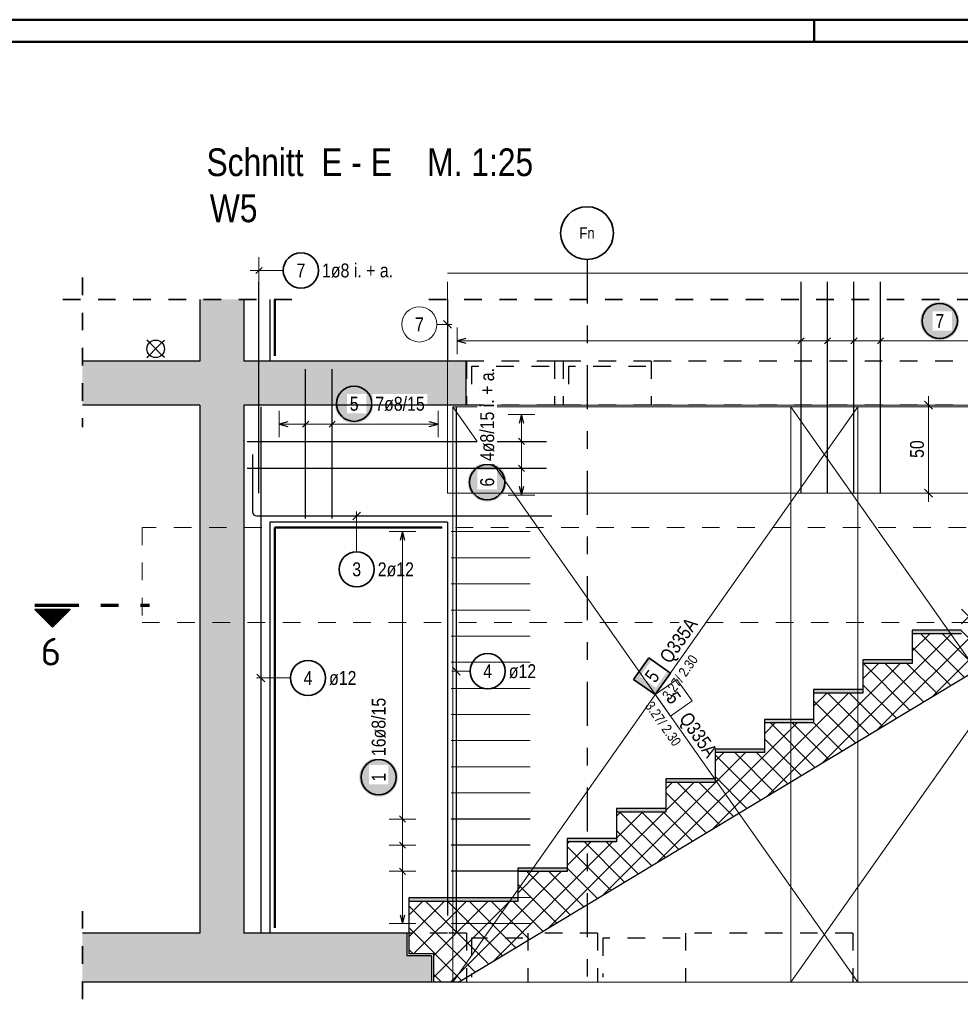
# Model space of a CAD drawing. Header units: millimetres. Extents: x 0 to 44.7, y 0 to 21.
# Tile 15 of 19: x 25 to 30.3, y 15.4 to 21. Entities that reach past the tile are written whole.
import ezdxf
from ezdxf.enums import TextEntityAlignment as Align

# ---------------------------------------------------------------- set-up
doc = ezdxf.new("R2010")
doc.units = ezdxf.units.MM
doc.linetypes.add('DASHDOTX2', pattern=[2, 1, -0.5, 0, -0.5])
doc.linetypes.add('HIDDEN', pattern=[0.375, 0.25, -0.125])
for name, color, linetype, lineweight in [('Achsen', 7, 'Continuous', 20), ('Grundebene', 7, 'Continuous', 20), ('nplo Bewehrung', 7, 'Continuous', 20)]:
    doc.layers.add(name, color=color, linetype=linetype, lineweight=lineweight)
doc.styles.add('Arial Narrow', font='ARIALN.TTF')
doc.styles.add('isocp', font='isocp', dxfattribs={"width": 1.1})
doc.linetypes.add('STRAKON_Linetype_13', pattern='A,15,[130,ltypeshp.shx,S=1.875,R=-30,X=0,Y=0],-1.875,[130,ltypeshp.shx,S=1.875,R=-30,X=0,Y=0]', length=16.875)
doc.linetypes.add('STRAKON_Linetype_13_small', pattern='A,5.0625,[130,ltypeshp.shx,S=1.875,R=-30,X=0,Y=0],-1.875,[130,ltypeshp.shx,S=1.875,R=-30,X=0,Y=0]', length=5.0635)
doc.dimstyles.new('Arch_Strakon_dimstyle', dxfattribs={"dimtxt": 7.875, "dimasz": 1, "dimexe": 1.25, "dimexo": 0.0625, "dimgap": 1, "dimtad": 0, "dimdec": 5, "dimzin": 12, "dimdsep": 46, "dimtxsty": 'Arial Narrow', "dimblk": 'Arrowhead_Tick', "dimsah": 1, "dimcen": 0, "dimse1": 1, "dimse2": 1, "dimclrd": 6, "dimclrt": 2, "dimazin": 0, "dimtfac": 1, "dimtdec": 4, "dimtmove": 0, "dimatfit": 3, "dimldrblk": 'NONE', "dimfxl": 1, "dimtvp": 1, "dimtolj": 1, "dimtzin": 0, "dimlwd": 13, "dimarcsym": 2})

# ---------------------------------------------------------------- blocks, each defined once
blk = doc.blocks.new('Arrowhead_Tick')
at = {"color": 0, "linetype": 'Continuous', "lineweight": -2}
for p, q in [((0, 10), (0, -5)), ((-1, 0), (0, 0)), ((5, 0), (0, 0))]:
    blk.add_line(p, q, dxfattribs=at)
at = {"color": 2, "linetype": 'Continuous', "lineweight": 35}
blk.add_line((2.21, 2.21), (-2.21, -2.21), dxfattribs=at)
blk = doc.blocks.new('*D11')
at = {"color": 6, "linetype": 'Continuous', "lineweight": 13}
blk.add_line((30.15, 18.3447), (30.15, 18.8247), dxfattribs=at)
at = {"layer": 'Defpoints', "color": 0}
for p in [(27.5225, 18.8347), (30.15, 18.8347), (29.877, 18.3347)]:
    blk.add_point(p, dxfattribs=at)
at = {"color": 6, "lineweight": 13, "xscale": 0.01, "yscale": 0.01, "zscale": 0.01}
for p, rotation in [((30.15, 18.8347), 90), ((30.15, 18.3347), 270)]:
    blk.add_blockref('Arrowhead_Tick', p, dxfattribs=dict(at, rotation=rotation))
at = {"color": 2, "lineweight": 35, "insert": (30.0848, 18.5847), "char_height": 0.07875, "attachment_point": 5, "rotation": 90, "style": 'Arial Narrow'}
blk.add_mtext('\\A1;50', dxfattribs=at)
blk = doc.blocks.new('_None')
blk = doc.blocks.new('*D12')
at = {"color": 6, "linetype": 'Continuous', "lineweight": 13}
blk.add_line((24.6014, 18.3447), (24.6014, 18.8247), dxfattribs=at)
at = {"layer": 'Defpoints', "color": 0}
for p in [(24.6014, 18.8347), (25.3445, 18.8347), (24.606, 18.3347)]:
    blk.add_point(p, dxfattribs=at)
at = {"color": 6, "lineweight": 13, "xscale": 0.01, "yscale": 0.01, "zscale": 0.01}
for p, rotation in [((24.6014, 18.8347), 90), ((24.6014, 18.3347), 270)]:
    blk.add_blockref('Arrowhead_Tick', p, dxfattribs=dict(at, rotation=rotation))
at = {"color": 2, "lineweight": 35, "insert": (24.5362, 18.5847), "char_height": 0.07875, "attachment_point": 5, "rotation": 90, "style": 'Arial Narrow'}
blk.add_mtext('\\A1;50', dxfattribs=at)

msp = doc.modelspace()

# ---------------------------------------------------------------- hatches: boundary and pattern name
at = {"lineweight": 25, "true_color": 0xffffff}
for points in [[(30.32385, 19.312972), (30.323783, 19.316811), (30.323582, 19.320646), (30.323248, 19.324471), (30.32278, 19.328281), (30.322179, 19.332074), (30.321447, 19.335843), (30.320583, 19.339584), (30.319589, 19.343293), (30.318467, 19.346964), (30.317217, 19.350595), (30.315841, 19.354179), (30.31434, 19.357713), (30.312718, 19.361193), (30.310975, 19.364614), (30.309113, 19.367972), (30.307136, 19.371264), (30.305045, 19.374484), (30.302842, 19.377629), (30.300532, 19.380695), (30.298115, 19.383679), (30.295596, 19.386577), (30.292978, 19.389385), (30.290263, 19.3921), (30.287455, 19.394718), (30.284557, 19.397237), (30.281573, 19.399654), (30.278507, 19.401964), (30.275362, 19.404167), (30.272142, 19.406258), (30.26885, 19.408235), (30.265492, 19.410097), (30.262071, 19.41184), (30.258591, 19.413462), (30.255057, 19.414963), (30.251473, 19.416339), (30.247842, 19.417589), (30.244171, 19.418711), (30.240462, 19.419705), (30.236721, 19.420569), (30.232952, 19.421301), (30.229159, 19.421902), (30.225349, 19.42237), (30.221524, 19.422704), (30.217689, 19.422905), (30.21385, 19.422972), (30.210011, 19.422905), (30.206177, 19.422704), (30.202352, 19.42237), (30.198541, 19.421902), (30.194749, 19.421301), (30.19098, 19.420569), (30.187239, 19.419705), (30.18353, 19.418711), (30.179859, 19.417589), (30.176228, 19.416339), (30.172644, 19.414963), (30.169109, 19.413462), (30.16563, 19.41184), (30.162209, 19.410097), (30.15885, 19.408235), (30.155559, 19.406258), (30.152339, 19.404167), (30.149194, 19.401964), (30.146128, 19.399654), (30.143144, 19.397237), (30.140246, 19.394718), (30.137438, 19.3921), (30.134723, 19.389385), (30.132105, 19.386577), (30.129586, 19.383679), (30.127169, 19.380695), (30.124859, 19.377629), (30.122656, 19.374484), (30.120565, 19.371264), (30.118588, 19.367972), (30.116726, 19.364614), (30.114983, 19.361193), (30.11336, 19.357713), (30.11186, 19.354179), (30.110484, 19.350595), (30.109234, 19.346964), (30.108112, 19.343293), (30.107118, 19.339584), (30.106254, 19.335843), (30.105522, 19.332074), (30.104921, 19.328281), (30.104453, 19.324471), (30.104118, 19.320646), (30.103917, 19.316811), (30.10385, 19.312972), (30.103917, 19.309134), (30.104118, 19.305299), (30.104453, 19.301474), (30.104921, 19.297663), (30.105522, 19.293871), (30.106254, 19.290102), (30.107118, 19.286361), (30.108112, 19.282652), (30.109234, 19.278981), (30.110484, 19.27535), (30.11186, 19.271766), (30.11336, 19.268231), (30.114983, 19.264752), (30.116726, 19.261331), (30.118588, 19.257972), (30.120565, 19.254681), (30.122656, 19.251461), (30.124859, 19.248316), (30.127169, 19.24525), (30.129586, 19.242266), (30.132105, 19.239368), (30.134723, 19.23656), (30.137438, 19.233845), (30.140246, 19.231227), (30.143144, 19.228708), (30.146128, 19.226291), (30.149194, 19.223981), (30.152339, 19.221778), (30.155559, 19.219687), (30.15885, 19.21771), (30.162209, 19.215848), (30.16563, 19.214105), (30.169109, 19.212482), (30.172644, 19.210982), (30.176228, 19.209606), (30.179859, 19.208356), (30.18353, 19.207234), (30.187239, 19.20624), (30.19098, 19.205376), (30.194749, 19.204644), (30.198541, 19.204043), (30.202352, 19.203575), (30.206177, 19.20324), (30.210011, 19.203039), (30.21385, 19.202972), (30.217689, 19.203039), (30.221524, 19.20324), (30.225349, 19.203575), (30.229159, 19.204043), (30.232952, 19.204644), (30.236721, 19.205376), (30.240462, 19.20624), (30.244171, 19.207234), (30.247842, 19.208356), (30.251473, 19.209606), (30.255057, 19.210982), (30.258591, 19.212482), (30.262071, 19.214105), (30.265492, 19.215848), (30.26885, 19.21771), (30.272142, 19.219687), (30.275362, 19.221778), (30.278507, 19.223981), (30.281573, 19.226291), (30.284557, 19.228708), (30.287455, 19.231227), (30.290263, 19.233845), (30.292978, 19.23656), (30.295596, 19.239368), (30.298115, 19.242266), (30.300532, 19.24525), (30.302842, 19.248316), (30.305045, 19.251461), (30.307136, 19.254681), (30.309113, 19.257972), (30.310975, 19.261331), (30.312718, 19.264752), (30.31434, 19.268231), (30.315841, 19.271766), (30.317217, 19.27535), (30.318467, 19.278981), (30.319589, 19.282652), (30.320583, 19.286361), (30.321447, 19.290102), (30.322179, 19.293871), (30.32278, 19.297663), (30.323248, 19.301474), (30.323582, 19.305299)], [(26.997593, 18.842481), (26.997526, 18.84632), (26.997325, 18.850154), (26.996991, 18.853979), (26.996523, 18.85779), (26.995922, 18.861582), (26.99519, 18.865351), (26.994326, 18.869092), (26.993332, 18.872801), (26.99221, 18.876473), (26.99096, 18.880103), (26.989584, 18.883687), (26.988083, 18.887222), (26.986461, 18.890702), (26.984718, 18.894123), (26.982856, 18.897481), (26.980879, 18.900772), (26.978788, 18.903992), (26.976585, 18.907137), (26.974275, 18.910204), (26.971858, 18.913187), (26.969339, 18.916085), (26.966721, 18.918893), (26.964006, 18.921608), (26.961198, 18.924227), (26.9583, 18.926746), (26.955316, 18.929162), (26.95225, 18.931473), (26.949105, 18.933675), (26.945885, 18.935766), (26.942593, 18.937744), (26.939235, 18.939605), (26.935814, 18.941348), (26.932334, 18.942971), (26.9288, 18.944471), (26.925216, 18.945847), (26.921585, 18.947097), (26.917914, 18.94822), (26.914205, 18.949213), (26.910464, 18.950077), (26.906695, 18.95081), (26.902902, 18.95141), (26.899092, 18.951878), (26.895267, 18.952213), (26.891432, 18.952414), (26.887593, 18.952481), (26.883754, 18.952414), (26.87992, 18.952213), (26.876095, 18.951878), (26.872284, 18.95141), (26.868492, 18.95081), (26.864723, 18.950077), (26.860982, 18.949213), (26.857273, 18.94822), (26.853602, 18.947097), (26.849971, 18.945847), (26.846387, 18.944471), (26.842852, 18.942971), (26.839373, 18.941348), (26.835952, 18.939605), (26.832593, 18.937744), (26.829302, 18.935766), (26.826082, 18.933675), (26.822937, 18.931473), (26.819871, 18.929162), (26.816887, 18.926746), (26.813989, 18.924227), (26.811181, 18.921608), (26.808466, 18.918893), (26.805847, 18.916085), (26.803329, 18.913187), (26.800912, 18.910204), (26.798602, 18.907137), (26.796399, 18.903992), (26.794308, 18.900772), (26.792331, 18.897481), (26.790469, 18.894123), (26.788726, 18.890702), (26.787103, 18.887222), (26.785603, 18.883687), (26.784227, 18.880103), (26.782977, 18.876473), (26.781855, 18.872801), (26.780861, 18.869092), (26.779997, 18.865351), (26.779265, 18.861582), (26.778664, 18.85779), (26.778196, 18.853979), (26.777861, 18.850154), (26.77766, 18.84632), (26.777593, 18.842481), (26.77766, 18.838642), (26.777861, 18.834808), (26.778196, 18.830983), (26.778664, 18.827172), (26.779265, 18.823379), (26.779997, 18.81961), (26.780861, 18.815869), (26.781855, 18.812161), (26.782977, 18.808489), (26.784227, 18.804859), (26.785603, 18.801274), (26.787103, 18.79774), (26.788726, 18.79426), (26.790469, 18.790839), (26.792331, 18.787481), (26.794308, 18.78419), (26.796399, 18.78097), (26.798602, 18.777824), (26.800912, 18.774758), (26.803329, 18.771774), (26.805847, 18.768876), (26.808466, 18.766068), (26.811181, 18.763353), (26.813989, 18.760735), (26.816887, 18.758216), (26.819871, 18.7558), (26.822937, 18.753489), (26.826082, 18.751287), (26.829302, 18.749195), (26.832593, 18.747218), (26.835952, 18.745357), (26.839373, 18.743613), (26.842852, 18.741991), (26.846387, 18.740491), (26.849971, 18.739115), (26.853602, 18.737865), (26.857273, 18.736742), (26.860982, 18.735748), (26.864723, 18.734885), (26.868492, 18.734152), (26.872284, 18.733551), (26.876095, 18.733083), (26.87992, 18.732749), (26.883754, 18.732548), (26.887593, 18.732481), (26.891432, 18.732548), (26.895267, 18.732749), (26.899092, 18.733083), (26.902902, 18.733551), (26.906695, 18.734152), (26.910464, 18.734885), (26.914205, 18.735748), (26.917914, 18.736742), (26.921585, 18.737865), (26.925216, 18.739115), (26.9288, 18.740491), (26.932334, 18.741991), (26.935814, 18.743613), (26.939235, 18.745357), (26.942593, 18.747218), (26.945885, 18.749195), (26.949105, 18.751287), (26.95225, 18.753489), (26.955316, 18.7558), (26.9583, 18.758216), (26.961198, 18.760735), (26.964006, 18.763353), (26.966721, 18.766068), (26.969339, 18.768876), (26.971858, 18.771774), (26.974275, 18.774758), (26.976585, 18.777824), (26.978788, 18.78097), (26.980879, 18.78419), (26.982856, 18.787481), (26.984718, 18.790839), (26.986461, 18.79426), (26.988083, 18.79774), (26.989584, 18.801274), (26.99096, 18.804859), (26.99221, 18.808489), (26.993332, 18.812161), (26.994326, 18.815869), (26.99519, 18.81961), (26.995922, 18.823379), (26.996523, 18.827172), (26.996991, 18.830983), (26.997325, 18.834808)], [(27.753102, 18.396606), (27.753035, 18.400445), (27.752834, 18.404279), (27.7525, 18.408104), (27.752032, 18.411915), (27.751431, 18.415708), (27.750698, 18.419477), (27.749835, 18.423218), (27.748841, 18.426926), (27.747718, 18.430598), (27.746468, 18.434228), (27.745092, 18.437813), (27.743592, 18.441347), (27.74197, 18.444827), (27.740226, 18.448248), (27.738365, 18.451606), (27.736387, 18.454897), (27.734296, 18.458117), (27.732094, 18.461263), (27.729783, 18.464329), (27.727367, 18.467313), (27.724848, 18.470211), (27.72223, 18.473019), (27.719515, 18.475734), (27.716707, 18.478352), (27.713809, 18.480871), (27.710825, 18.483287), (27.707759, 18.485598), (27.704613, 18.4878), (27.701393, 18.489892), (27.698102, 18.491869), (27.694744, 18.49373), (27.691323, 18.495474), (27.687843, 18.497096), (27.684309, 18.498596), (27.680724, 18.499972), (27.677094, 18.501222), (27.673422, 18.502345), (27.669714, 18.503339), (27.665972, 18.504202), (27.662203, 18.504935), (27.658411, 18.505536), (27.6546, 18.506004), (27.650775, 18.506338), (27.646941, 18.506539), (27.643102, 18.506606), (27.639263, 18.506539), (27.635429, 18.506338), (27.631604, 18.506004), (27.627793, 18.505536), (27.624001, 18.504935), (27.620232, 18.504202), (27.616491, 18.503339), (27.612782, 18.502345), (27.60911, 18.501222), (27.60548, 18.499972), (27.601895, 18.498596), (27.598361, 18.497096), (27.594881, 18.495474), (27.59146, 18.49373), (27.588102, 18.491869), (27.584811, 18.489892), (27.581591, 18.4878), (27.578446, 18.485598), (27.575379, 18.483287), (27.572396, 18.480871), (27.569498, 18.478352), (27.56669, 18.475734), (27.563975, 18.473019), (27.561356, 18.470211), (27.558837, 18.467313), (27.556421, 18.464329), (27.55411, 18.461263), (27.551908, 18.458117), (27.549817, 18.454897), (27.547839, 18.451606), (27.545978, 18.448248), (27.544235, 18.444827), (27.542612, 18.441347), (27.541112, 18.437813), (27.539736, 18.434228), (27.538486, 18.430598), (27.537363, 18.426926), (27.53637, 18.423218), (27.535506, 18.419477), (27.534773, 18.415708), (27.534173, 18.411915), (27.533705, 18.408104), (27.53337, 18.404279), (27.533169, 18.400445), (27.533102, 18.396606), (27.533169, 18.392767), (27.53337, 18.388933), (27.533705, 18.385108), (27.534173, 18.381297), (27.534773, 18.377505), (27.535506, 18.373736), (27.53637, 18.369995), (27.537363, 18.366286), (27.538486, 18.362614), (27.539736, 18.358984), (27.541112, 18.3554), (27.542612, 18.351865), (27.544235, 18.348385), (27.545978, 18.344964), (27.547839, 18.341606), (27.549817, 18.338315), (27.551908, 18.335095), (27.55411, 18.33195), (27.556421, 18.328883), (27.558837, 18.3259), (27.561356, 18.323002), (27.563975, 18.320194), (27.56669, 18.317479), (27.569498, 18.31486), (27.572396, 18.312341), (27.575379, 18.309925), (27.578446, 18.307614), (27.581591, 18.305412), (27.584811, 18.303321), (27.588102, 18.301343), (27.59146, 18.299482), (27.594881, 18.297739), (27.598361, 18.296116), (27.601895, 18.294616), (27.60548, 18.29324), (27.60911, 18.29199), (27.612782, 18.290867), (27.616491, 18.289874), (27.620232, 18.28901), (27.624001, 18.288277), (27.627793, 18.287677), (27.631604, 18.287209), (27.635429, 18.286874), (27.639263, 18.286673), (27.643102, 18.286606), (27.646941, 18.286673), (27.650775, 18.286874), (27.6546, 18.287209), (27.658411, 18.287677), (27.662203, 18.288277), (27.665972, 18.28901), (27.669714, 18.289874), (27.673422, 18.290867), (27.677094, 18.29199), (27.680724, 18.29324), (27.684309, 18.294616), (27.687843, 18.296116), (27.691323, 18.297739), (27.694744, 18.299482), (27.698102, 18.301343), (27.701393, 18.303321), (27.704613, 18.305412), (27.707759, 18.307614), (27.710825, 18.309925), (27.713809, 18.312341), (27.716707, 18.31486), (27.719515, 18.317479), (27.72223, 18.320194), (27.724848, 18.323002), (27.727367, 18.3259), (27.729783, 18.328883), (27.732094, 18.33195), (27.734296, 18.335095), (27.736387, 18.338315), (27.738365, 18.341606), (27.740226, 18.344964), (27.74197, 18.348385), (27.743592, 18.351865), (27.745092, 18.3554), (27.746468, 18.358984), (27.747718, 18.362614), (27.748841, 18.366286), (27.749835, 18.369995), (27.750698, 18.373736), (27.751431, 18.377505), (27.752032, 18.381297), (27.7525, 18.385108), (27.752834, 18.388933)], [(27.136547, 16.720266), (27.13648, 16.724105), (27.136279, 16.727939), (27.135944, 16.731764), (27.135476, 16.735575), (27.134876, 16.739367), (27.134143, 16.743136), (27.133279, 16.746877), (27.132285, 16.750586), (27.131163, 16.754258), (27.129913, 16.757888), (27.128537, 16.761473), (27.127037, 16.765007), (27.125414, 16.768487), (27.123671, 16.771908), (27.121809, 16.775266), (27.119832, 16.778557), (27.117741, 16.781777), (27.115539, 16.784922), (27.113228, 16.787989), (27.110812, 16.790972), (27.108293, 16.79387), (27.105674, 16.796678), (27.102959, 16.799393), (27.100151, 16.802012), (27.097253, 16.804531), (27.094269, 16.806947), (27.091203, 16.809258), (27.088058, 16.81146), (27.084838, 16.813551), (27.081547, 16.815529), (27.078189, 16.81739), (27.074767, 16.819133), (27.071288, 16.820756), (27.067753, 16.822256), (27.064169, 16.823632), (27.060539, 16.824882), (27.056867, 16.826005), (27.053158, 16.826998), (27.049417, 16.827862), (27.045648, 16.828595), (27.041856, 16.829195), (27.038045, 16.829663), (27.03422, 16.829998), (27.030386, 16.830199), (27.026547, 16.830266), (27.022708, 16.830199), (27.018873, 16.829998), (27.015049, 16.829663), (27.011238, 16.829195), (27.007445, 16.828595), (27.003676, 16.827862), (26.999935, 16.826998), (26.996227, 16.826005), (26.992555, 16.824882), (26.988924, 16.823632), (26.98534, 16.822256), (26.981806, 16.820756), (26.978326, 16.819133), (26.974905, 16.81739), (26.971547, 16.815529), (26.968256, 16.813551), (26.965035, 16.81146), (26.96189, 16.809258), (26.958824, 16.806947), (26.95584, 16.804531), (26.952942, 16.802012), (26.950134, 16.799393), (26.947419, 16.796678), (26.944801, 16.79387), (26.942282, 16.790972), (26.939865, 16.787989), (26.937555, 16.784922), (26.935353, 16.781777), (26.933261, 16.778557), (26.931284, 16.775266), (26.929422, 16.771908), (26.927679, 16.768487), (26.926057, 16.765007), (26.924556, 16.761473), (26.92318, 16.757888), (26.92193, 16.754258), (26.920808, 16.750586), (26.919814, 16.746877), (26.91895, 16.743136), (26.918218, 16.739367), (26.917617, 16.735575), (26.917149, 16.731764), (26.916815, 16.727939), (26.916614, 16.724105), (26.916547, 16.720266), (26.916614, 16.716427), (26.916815, 16.712593), (26.917149, 16.708768), (26.917617, 16.704957), (26.918218, 16.701165), (26.91895, 16.697396), (26.919814, 16.693654), (26.920808, 16.689946), (26.92193, 16.686274), (26.92318, 16.682644), (26.924556, 16.679059), (26.926057, 16.675525), (26.927679, 16.672045), (26.929422, 16.668624), (26.931284, 16.665266), (26.933261, 16.661975), (26.935353, 16.658755), (26.937555, 16.655609), (26.939865, 16.652543), (26.942282, 16.649559), (26.944801, 16.646661), (26.947419, 16.643853), (26.950134, 16.641138), (26.952942, 16.63852), (26.95584, 16.636001), (26.958824, 16.633585), (26.96189, 16.631274), (26.965035, 16.629072), (26.968256, 16.626981), (26.971547, 16.625003), (26.974905, 16.623142), (26.978326, 16.621398), (26.981806, 16.619776), (26.98534, 16.618276), (26.988924, 16.6169), (26.992555, 16.61565), (26.996227, 16.614527), (26.999935, 16.613533), (27.003676, 16.61267), (27.007445, 16.611937), (27.011238, 16.611336), (27.015049, 16.610868), (27.018873, 16.610534), (27.022708, 16.610333), (27.026547, 16.610266), (27.030386, 16.610333), (27.03422, 16.610534), (27.038045, 16.610868), (27.041856, 16.611336), (27.045648, 16.611937), (27.049417, 16.61267), (27.053158, 16.613533), (27.056867, 16.614527), (27.060539, 16.61565), (27.064169, 16.6169), (27.067753, 16.618276), (27.071288, 16.619776), (27.074767, 16.621398), (27.078189, 16.623142), (27.081547, 16.625003), (27.084838, 16.626981), (27.088058, 16.629072), (27.091203, 16.631274), (27.094269, 16.633585), (27.097253, 16.636001), (27.100151, 16.63852), (27.102959, 16.641138), (27.105674, 16.643853), (27.108293, 16.646661), (27.110812, 16.649559), (27.113228, 16.652543), (27.115539, 16.655609), (27.117741, 16.658755), (27.119832, 16.661975), (27.121809, 16.665266), (27.123671, 16.668624), (27.125414, 16.672045), (27.127037, 16.675525), (27.128537, 16.679059), (27.129913, 16.682644), (27.131163, 16.686274), (27.132285, 16.689946), (27.133279, 16.693654), (27.134143, 16.697396), (27.134876, 16.701165), (27.135476, 16.704957), (27.135944, 16.708768), (27.136279, 16.712593)]]:
    msp.add_hatch(color=7, dxfattribs=at).paths.add_polyline_path(points)
at = {"lineweight": 50}
h = msp.add_hatch(dxfattribs=at)
h.set_pattern_fill('Mau', color=4, scale=0.01, angle=270, style=0, pattern_type=2)
h.set_pattern_definition([(270, (0, 0), (0.01, -2e-18), [])])
h.paths.add_polyline_path([(25.274414, 17.673106), (25.074414, 17.673106), (25.174414, 17.573106)])
at = {"lineweight": 18, "true_color": 0xffffff}
msp.add_hatch(color=7, dxfattribs=at).paths.add_polyline_path([(28.561492, 17.398728), (28.475196, 17.276037), (28.597886, 17.189741), (28.684182, 17.312432)])
at = {"layer": 'Grundebene', "lineweight": 50, "true_color": 0xd7ffd7}
for points in [[(26.010259, 19.084738), (26.260259, 19.084738), (26.260259, 19.435027), (26.010259, 19.435027)], [(25.344501, 18.834738), (27.522499, 18.834738), (27.522499, 19.084738), (25.344501, 19.084732)], [(26.010259, 15.834738), (26.260259, 15.834738), (26.260259, 18.834738), (26.010259, 18.834738)], [(25.344501, 15.554738), (26.260259, 15.554738), (26.260259, 15.834738), (25.344501, 15.834738)], [(26.260259, 15.554738), (27.327499, 15.554738), (27.327499, 15.704738), (27.187499, 15.704738), (27.187499, 15.834738), (26.260259, 15.834738)]]:
    msp.add_hatch(color=254, dxfattribs=at).paths.add_polyline_path(points)
at = {"layer": 'Grundebene', "lineweight": 13}
h = msp.add_hatch(dxfattribs=at)
h.set_pattern_fill('FT', color=6, scale=0.01, angle=45, style=0, pattern_type=2)
h.set_pattern_definition([(45, (0, 0), (-0.06187184, 0.06187184), []), (135, (0, 0), (-0.06187184, -0.06187184), [])])
h.paths.add_polyline_path([(31.897499, 18.232764), (32.037499, 18.232764), (32.037499, 18.380764), (31.457499, 18.380764), (31.457499, 18.211764), (31.177499, 18.211764), (31.177499, 18.042764), (30.897499, 18.042764), (30.897499, 17.873764), (30.617499, 17.873764), (30.617499, 17.704764), (30.337499, 17.704764), (30.337499, 17.535764), (30.057499, 17.535764), (30.057499, 17.366764), (29.777499, 17.366764), (29.777499, 17.197764), (29.497499, 17.197764), (29.497499, 17.028764), (29.217499, 17.028764), (29.217499, 16.859764), (28.937499, 16.859764), (28.937499, 16.690764), (28.657499, 16.690764), (28.657499, 16.521764), (28.377499, 16.521764), (28.377499, 16.352764), (28.097499, 16.352764), (28.097499, 16.183764), (27.817499, 16.183764), (27.817499, 16.014764), (27.197499, 16.014764), (27.197499, 15.716764), (27.337499, 15.716764), (27.337499, 15.554764), (27.481113, 15.554764), (31.649634, 18.070764), (31.897499, 18.070764)])
at = {"layer": 'Grundebene', "lineweight": 50, "true_color": 0xffbf80}
for points in [[(30.337499, 17.535764), (30.337499, 17.555764), (30.057499, 17.555764), (30.057499, 17.535764)], [(30.057499, 17.366764), (30.057499, 17.386764), (29.777499, 17.386764), (29.777499, 17.366764)], [(29.777499, 17.197764), (29.777499, 17.217764), (29.497499, 17.217764), (29.497499, 17.197764)], [(29.497499, 17.028764), (29.497499, 17.048764), (29.217499, 17.048764), (29.217499, 17.028764)], [(29.217499, 16.859764), (29.217499, 16.879764), (28.937499, 16.879764), (28.937499, 16.859764)], [(28.937499, 16.690764), (28.937499, 16.710764), (28.657499, 16.710764), (28.657499, 16.690764)], [(28.657499, 16.521764), (28.657499, 16.541764), (28.377499, 16.541764), (28.377499, 16.521764)], [(28.377499, 16.352764), (28.377499, 16.372764), (28.097499, 16.372764), (28.097499, 16.352764)], [(28.097499, 16.183764), (28.097499, 16.203764), (27.817499, 16.203764), (27.817499, 16.183764)], [(27.817499, 16.014764), (27.817499, 16.034764), (27.197499, 16.034764), (27.197499, 16.014764)]]:
    msp.add_hatch(color=31, dxfattribs=at).paths.add_polyline_path(points)

# ---------------------------------------------------------------- linework, layer by layer
at = {"color": 4, "linetype": 'Continuous', "lineweight": 50}
for p, q in [((43.75, 21.025), (0, 21.025)), ((43.625, 20.9), (0.5, 20.9))]:
    msp.add_line(p, q, dxfattribs=at)
at = {"color": 4, "linetype": 'Continuous', "lineweight": 50, "ltscale": 4}
msp.add_line((29.5, 21.025), (29.5, 20.9), dxfattribs=at)
at = {"color": 5, "linetype": 'Continuous', "lineweight": 18}
for p, q in [((26.346794, 19.525), (26.346794, 19.675)), ((26.396794, 19.6), (26.296794, 19.6)), ((26.485259, 19.6), (26.396794, 19.6)), ((27.471889, 19.275), (27.471889, 19.125)), ((29.426002, 19.275), (29.426002, 19.125)), ((29.576319, 19.275), (29.576319, 19.125)), ((29.726635, 19.275), (29.726635, 19.125)), ((29.876951, 19.275), (29.876951, 19.125)), ((27.471889, 19.2), (33.033596, 19.2)), ((26.461911, 18.801713), (26.461911, 18.651713)), ((26.612245, 18.801713), (26.612245, 18.651713)), ((26.762578, 18.801713), (26.762578, 18.651713)), ((27.363911, 18.651713), (27.363911, 18.801713)), ((27.91317, 18.780738), (27.76317, 18.780738)), ((27.83817, 18.780738), (27.83817, 18.323738)), ((26.461911, 18.726713), (27.363911, 18.726713)), ((27.91317, 18.628404), (27.76317, 18.628404)), ((27.91317, 18.476071), (27.76317, 18.476071)), ((27.76317, 18.323738), (27.91317, 18.323738)), ((26.901676, 18.001586), (26.901676, 18.229738)), ((27.237105, 18.115736), (27.087105, 18.115736)), ((27.162105, 15.888738), (27.162105, 18.115736)), ((27.545891, 17.322779), (27.442889, 17.322779)), ((26.525222, 17.284381), (26.332911, 17.284381)), ((27.087105, 16.482604), (27.237105, 16.482604)), ((27.087105, 16.334137), (27.237105, 16.334137)), ((27.087105, 16.185671), (27.237105, 16.185671)), ((27.087105, 15.888738), (27.237105, 15.888738))]:
    msp.add_line(p, q, dxfattribs=at)
at = {"color": 3, "linetype": 'Continuous', "lineweight": 25}
for p, q in [((26.329116, 19.582322), (26.364471, 19.617678)), ((26.346794, 18.334738), (26.346794, 19.534738)), ((29.426002, 18.334738), (29.426002, 19.534738)), ((29.576319, 18.334738), (29.576319, 19.534738)), ((29.726635, 18.334738), (29.726635, 19.534738)), ((29.876951, 18.334738), (29.876951, 19.534738)), ((26.407911, 19.435027), (26.407911, 19.084732)), ((27.417911, 19.435027), (27.417911, 19.084732)), ((27.521889, 19.213397), (27.471889, 19.2)), ((27.471889, 19.2), (27.521889, 19.186603)), ((29.44368, 19.217678), (29.408324, 19.182322)), ((29.593996, 19.217678), (29.558641, 19.182322)), ((29.744313, 19.217678), (29.708957, 19.182322)), ((29.894629, 19.217678), (29.859274, 19.182322)), ((26.612245, 18.189738), (26.612245, 19.039738)), ((26.762578, 18.189738), (26.762578, 19.039738)), ((26.357911, 18.824738), (26.357911, 15.834738)), ((27.467889, 18.824738), (27.467889, 15.834738)), ((26.629922, 18.744391), (26.594567, 18.709036)), ((26.780256, 18.744391), (26.7449, 18.709036)), ((27.83817, 18.780738), (27.824773, 18.730738)), ((27.851568, 18.730738), (27.83817, 18.780738)), ((26.511911, 18.740111), (26.461911, 18.726713)), ((26.461911, 18.726713), (26.511911, 18.713316)), ((27.363911, 18.726713), (27.313911, 18.740111)), ((27.313911, 18.713316), (27.363911, 18.726713)), ((27.855848, 18.610727), (27.820492, 18.646082)), ((26.280259, 18.628404), (27.980259, 18.628404)), ((26.310259, 18.554738), (26.310259, 18.228738)), ((26.280259, 18.476071), (27.980259, 18.476071)), ((27.855848, 18.458394), (27.820492, 18.493749)), ((27.824773, 18.373738), (27.83817, 18.323738)), ((27.83817, 18.323738), (27.851568, 18.373738)), ((26.334259, 18.204738), (28.010259, 18.204738)), ((26.923773, 18.226835), (26.879579, 18.182641)), ((27.417889, 18.169738), (26.407889, 18.169738)), ((26.407911, 18.169738), (26.407911, 15.834738)), ((27.417911, 18.169738), (27.417911, 16.034764)), ((27.162105, 18.115736), (27.148708, 18.065736)), ((27.175503, 18.065736), (27.162105, 18.115736)), ((26.335814, 17.306478), (26.380009, 17.262284)), ((27.445792, 17.344876), (27.489986, 17.300682)), ((27.144427, 16.500282), (27.179783, 16.464926)), ((27.887895, 16.482604), (27.437895, 16.482604)), ((27.144427, 16.351815), (27.179783, 16.31646)), ((27.887894, 16.334137), (27.437894, 16.334137)), ((27.144427, 16.203348), (27.179783, 16.167993)), ((27.887892, 16.185671), (27.437892, 16.185671)), ((27.148708, 15.938738), (27.162105, 15.888738)), ((27.162105, 15.888738), (27.175503, 15.938738)), ((27.197499, 15.834738), (27.187499, 15.834738))]:
    msp.add_line(p, q, dxfattribs=at)
at = {"color": 9, "linetype": 'Continuous', "lineweight": 0}
for p, q in [((33.087499, 19.584732), (27.417889, 19.584732)), ((27.417889, 19.534738), (27.417889, 18.334738)), ((27.439986, 19.271234), (27.395792, 19.315429)), ((27.357879, 19.293331), (27.442889, 19.293331)), ((27.447916, 18.824736), (27.447888, 15.921839)), ((29.747886, 18.824736), (27.447916, 18.824736)), ((29.367889, 18.824737), (29.367889, 15.554742)), ((31.667886, 18.824737), (29.367889, 18.824737)), ((29.367889, 18.824737), (29.367889, 18.824737)), ((31.667886, 15.554742), (29.367889, 18.824737)), ((29.747886, 15.554738), (29.747886, 18.824736)), ((33.087599, 18.334738), (27.417889, 18.334738)), ((27.447888, 15.921839), (27.447888, 15.554738)), ((27.447888, 15.554738), (29.747886, 15.554738)), ((29.367889, 15.554742), (31.667886, 15.554742)), ((29.747886, 15.554738), (29.747886, 15.554738))]:
    msp.add_line(p, q, dxfattribs=at)
at = {"color": 2, "linetype": 'HIDDEN', "lineweight": 35, "ltscale": 0.25}
for p, q in [((25.344501, 19.560027), (25.344501, 18.709738)), ((26.532911, 19.435027), (25.219501, 19.435027)), ((33.212499, 19.435027), (27.292911, 19.435027)), ((25.344501, 15.959738), (25.344501, 15.429738))]:
    msp.add_line(p, q, dxfattribs=at)
at = {"color": 3, "linetype": 'HIDDEN', "lineweight": 25, "ltscale": 0.25}
for p, q in [((27.524941, 19.084732), (27.522499, 19.084732)), ((27.524943, 19.084738), (27.524943, 18.834738)), ((28.024941, 19.084738), (28.024941, 18.834738)), ((28.074941, 19.084732), (28.024941, 19.084732)), ((28.074941, 19.084738), (28.074941, 18.834738)), ((28.574941, 19.084732), (28.074941, 19.084732)), ((28.574941, 19.084738), (28.574941, 18.834738)), ((33.087499, 19.084732), (28.574941, 19.084732)), ((27.524941, 18.834738), (27.522499, 18.834738)), ((28.074941, 18.834738), (28.024941, 18.834738)), ((28.574941, 18.834738), (28.074941, 18.834738)), ((33.087599, 18.834738), (28.574941, 18.834738)), ((27.417911, 16.034764), (27.417911, 15.834738)), ((27.417889, 15.834738), (27.197499, 15.834738)), ((27.524943, 15.834738), (27.417889, 15.834738)), ((27.524943, 15.834738), (27.524943, 15.554738)), ((28.270098, 15.834738), (27.874945, 15.834738)), ((27.874945, 15.834738), (27.874945, 15.554738)), ((28.270098, 15.834738), (28.270098, 15.554738)), ((29.720098, 15.834738), (28.770098, 15.834738)), ((28.770098, 15.834738), (28.770098, 15.554738)), ((29.720098, 15.834738), (29.720098, 15.554738))]:
    msp.add_line(p, q, dxfattribs=at)
at = {"color": 7, "linetype": 'Continuous', "lineweight": 18}
for p, q in [((27.447916, 18.824738), (27.447886, 15.696449)), ((29.747885, 18.824738), (27.447886, 15.554742)), ((29.747885, 18.824738), (27.447916, 18.824738)), ((29.367889, 18.824736), (29.367889, 15.554741)), ((31.667886, 18.824736), (29.367889, 18.824736)), ((29.367889, 18.824736), (29.367889, 18.824736)), ((29.367889, 15.554741), (31.667886, 18.824736)), ((29.747885, 15.554742), (29.747885, 18.824738)), ((27.447886, 15.696449), (27.447886, 15.554742)), ((27.447886, 15.554742), (29.747885, 15.554742)), ((27.447886, 15.554742), (27.447886, 15.554742)), ((29.367889, 15.554741), (31.667886, 15.554741))]:
    msp.add_line(p, q, dxfattribs=at)
at = {"color": 6, "linetype": 'STRAKON_Linetype_13', "lineweight": 13, "ltscale": 0.01}
for p, q in [((33.087599, 18.834738), (27.522499, 18.834738)), ((33.087599, 15.554738), (27.481113, 15.554738))]:
    msp.add_line(p, q, dxfattribs=at)
at = {"color": 9, "linetype": 'HIDDEN', "lineweight": 0, "ltscale": 0.25}
for p, q in [((33.763513, 18.13951), (25.682713, 18.13951)), ((25.682713, 18.13951), (25.682713, 17.599839)), ((25.682713, 17.599839), (33.763513, 17.599839))]:
    msp.add_line(p, q, dxfattribs=at)
at = {"color": 1, "linetype": 'DASHDOTX2', "lineweight": 70, "ltscale": 0.25}
msp.add_line((25.074414, 17.698106), (25.724414, 17.698106), dxfattribs=at)
at = {"color": 2, "linetype": 'Continuous', "lineweight": 35}
for p, q in [((25.074414, 17.673106), (25.274414, 17.673106)), ((25.074414, 17.673106), (25.174414, 17.573106)), ((25.174414, 17.573106), (25.274414, 17.673106)), ((28.561492, 17.398728), (28.475196, 17.276037)), ((28.684182, 17.312432), (28.561492, 17.398728)), ((28.597886, 17.189741), (28.684182, 17.312432)), ((28.475196, 17.276037), (28.597886, 17.189741))]:
    msp.add_line(p, q, dxfattribs=at)
at = {"color": 6, "linetype": 'STRAKON_Linetype_13_small', "lineweight": 13, "ltscale": 0.01}
msp.add_line((27.337499, 15.554738), (27.327499, 15.554738), dxfattribs=at)
at = {"color": 2, "linetype": 'Continuous', "lineweight": 35}
for centre in [(26.585259, 19.6), (30.21385, 19.312972), (26.887593, 18.842481), (27.643102, 18.396606), (26.901676, 17.901586), (27.645891, 17.322779), (26.625222, 17.284381), (27.026547, 16.720266)]:
    msp.add_circle(centre, 0.1, dxfattribs=at)
at = {"color": 9, "linetype": 'Continuous', "lineweight": 0}
for centre, radius in [((27.417889, 19.435027), 0.00111), ((27.257879, 19.293331), 0.1), ((26.260259, 18.634738), 0.00111), ((29.876951, 18.334738), 0.00111)]:
    msp.add_circle(centre, radius, dxfattribs=at)
at = {"color": 3, "linetype": 'Continuous', "lineweight": 25}
msp.add_circle((25.760258, 19.154732), 0.05, dxfattribs=at)
msp.add_arc((26.334259, 18.228738), 0.024, 180, 270, dxfattribs=at)
at = {"layer": 'Achsen', "color": 3, "linetype": 'DASHDOTX2', "lineweight": 25, "ltscale": 0.25}
msp.add_line((28.210259, 19.662206), (28.210259, 15.472693), dxfattribs=at)
at = {"layer": 'Achsen', "color": 4, "linetype": 'Continuous', "lineweight": 50}
for p, q in [((26.437911, 19.435027), (26.437911, 19.114732)), ((27.387889, 18.139738), (26.437889, 18.139738)), ((26.437911, 18.139738), (26.437911, 15.864738))]:
    msp.add_line(p, q, dxfattribs=at)
at = {"layer": 'Achsen', "color": 3, "linetype": 'HIDDEN', "lineweight": 25, "ltscale": 0.25}
for p, q in [((25.724903, 19.190087), (25.710258, 19.204732)), ((25.795613, 19.190087), (25.810258, 19.204732)), ((25.710258, 19.104732), (25.724903, 19.119376)), ((25.810258, 19.104732), (25.795613, 19.119376)), ((27.554943, 19.054732), (27.554943, 18.864732)), ((28.544941, 19.054732), (28.104941, 19.054732)), ((28.104941, 19.054732), (28.104941, 18.864732)), ((27.844945, 15.804732), (27.554943, 15.804732)), ((27.554943, 15.804732), (27.554943, 15.584732)), ((28.740098, 15.804732), (28.300098, 15.804732)), ((28.300098, 15.804732), (28.300098, 15.584732))]:
    msp.add_line(p, q, dxfattribs=at)
at = {"layer": 'Achsen', "color": 3, "linetype": 'Continuous', "lineweight": 25}
for p, q in [((25.795613, 19.119376), (25.724903, 19.190087)), ((25.724903, 19.119376), (25.760258, 19.154732)), ((25.760258, 19.154732), (25.795613, 19.190087))]:
    msp.add_line(p, q, dxfattribs=at)
at = {"layer": 'Achsen', "color": 2, "linetype": 'Continuous', "lineweight": 35}
msp.add_circle((28.210259, 19.812206), 0.15, dxfattribs=at)
at = {"layer": 'Grundebene', "color": 3, "linetype": 'Continuous', "lineweight": 25}
for p, q in [((26.010259, 19.435027), (26.010259, 19.084738)), ((26.260259, 19.435027), (26.260259, 19.084738)), ((26.010259, 19.084732), (25.344501, 19.084732)), ((27.522499, 19.084732), (26.260259, 19.084732)), ((27.522499, 19.084738), (27.522499, 18.834738)), ((26.010259, 18.834738), (25.344501, 18.834738)), ((26.010259, 18.834738), (26.010259, 15.834738)), ((26.260259, 18.834738), (26.260259, 15.834738)), ((30.337499, 17.555764), (30.057499, 17.555764)), ((30.057499, 17.555764), (30.057499, 17.535764)), ((30.337499, 17.535764), (30.057499, 17.535764)), ((30.057499, 17.535764), (30.057499, 17.366764)), ((30.057499, 17.386764), (29.777499, 17.386764)), ((29.777499, 17.386764), (29.777499, 17.366764)), ((30.057499, 17.366764), (29.777499, 17.366764)), ((29.777499, 17.366764), (29.777499, 17.197764)), ((29.777499, 17.217764), (29.497499, 17.217764)), ((29.497499, 17.217764), (29.497499, 17.197764)), ((29.777499, 17.197764), (29.497499, 17.197764)), ((29.497499, 17.197764), (29.497499, 17.028764)), ((29.497499, 17.048764), (29.217499, 17.048764)), ((29.217499, 17.048764), (29.217499, 17.028764)), ((29.497499, 17.028764), (29.217499, 17.028764)), ((29.217499, 17.028764), (29.217499, 16.859764)), ((29.217499, 16.879764), (28.937499, 16.879764)), ((28.937499, 16.879764), (28.937499, 16.859764)), ((29.217499, 16.859764), (28.937499, 16.859764)), ((28.937499, 16.859764), (28.937499, 16.690764)), ((28.937499, 16.710764), (28.657499, 16.710764)), ((28.657499, 16.710764), (28.657499, 16.690764)), ((28.937499, 16.690764), (28.657499, 16.690764)), ((28.657499, 16.690764), (28.657499, 16.521764)), ((28.657499, 16.541764), (28.377499, 16.541764)), ((28.377499, 16.541764), (28.377499, 16.521764)), ((28.657499, 16.521764), (28.377499, 16.521764)), ((28.377499, 16.521764), (28.377499, 16.352764)), ((28.377499, 16.372764), (28.097499, 16.372764)), ((28.097499, 16.372764), (28.097499, 16.352764)), ((28.377499, 16.352764), (28.097499, 16.352764)), ((28.097499, 16.352764), (28.097499, 16.183764)), ((28.097499, 16.203764), (27.817499, 16.203764)), ((27.817499, 16.203764), (27.817499, 16.183764)), ((28.097499, 16.183764), (27.817499, 16.183764)), ((27.817499, 16.183764), (27.817499, 16.014764)), ((27.817499, 16.034764), (27.197499, 16.034764)), ((27.197499, 16.034764), (27.197499, 16.014764)), ((27.817499, 16.014764), (27.197499, 16.014764)), ((27.197499, 16.014764), (27.197499, 15.716764)), ((26.010259, 15.834738), (25.344501, 15.834738)), ((27.187499, 15.834738), (26.260259, 15.834738)), ((27.187499, 15.834738), (27.187499, 15.704738)), ((27.327499, 15.704738), (27.187499, 15.704738)), ((27.337499, 15.716764), (27.197499, 15.716764)), ((27.327499, 15.704738), (27.327499, 15.554738)), ((27.337499, 15.716764), (27.337499, 15.554764)), ((26.260259, 15.554738), (25.344501, 15.554738)), ((27.327499, 15.554738), (26.260259, 15.554738)), ((27.481113, 15.554738), (27.337499, 15.554738))]:
    msp.add_line(p, q, dxfattribs=at)
at = {"layer": 'nplo Bewehrung', "color": 9, "linetype": 'Continuous', "lineweight": 0}
for p, q in [((27.437989, 18.115736), (27.887989, 18.115736)), ((27.437989, 17.96727), (27.887989, 17.96727)), ((27.437989, 17.818803), (27.887989, 17.818803)), ((27.437989, 17.670336), (27.887989, 17.670336)), ((27.437989, 17.52187), (27.887989, 17.52187)), ((27.437989, 17.373403), (27.887989, 17.373403)), ((27.437989, 17.224937), (27.887989, 17.224937)), ((27.437989, 17.07647), (27.887989, 17.07647)), ((27.437989, 16.928004), (27.887989, 16.928004)), ((27.437989, 16.779537), (27.887989, 16.779537)), ((27.437989, 16.63107), (27.887989, 16.63107)), ((27.437989, 16.482604), (27.887989, 16.482604)), ((27.437989, 16.334137), (27.887989, 16.334137)), ((27.437989, 16.185671), (27.887989, 16.185671)), ((27.437989, 16.037204), (27.887989, 16.037204)), ((27.437989, 15.888738), (27.887989, 15.888738))]:
    msp.add_line(p, q, dxfattribs=at)

# ---------------------------------------------------------------- texts
at = {"color": 1, "lineweight": 70, "style": 'Arial Narrow'}
for s, p in [('Schnitt  E - E    M. 1:25', (26.049042, 20.136213)), ('W5', (26.067908, 19.874273))]:
    msp.add_text(s, height=0.1575, dxfattribs=at).set_placement(p)
at = {"color": 2, "lineweight": 35, "style": 'isocp', "width": 1.15}
msp.add_text('6', height=0.1575, dxfattribs=at).set_placement((25.165287, 17.354906), align=Align.CENTER)
at = {"color": 2, "lineweight": 35, "char_height": 0.07875, "attachment_point": 1, "line_spacing_factor": 0.9, "style": 'Arial Narrow'}
for s, insert in [('7', (26.560453, 19.639375)), ('1ø8 i. + a.', (26.705259, 19.639375)), ('3', (26.87687, 17.940961)), ('2ø12', (27.021676, 17.940961)), ('4', (27.621085, 17.362154)), ('ø12', (27.765891, 17.362154)), ('4', (26.600415, 17.323756)), ('ø12', (26.745222, 17.323756))]:
    msp.add_mtext(s, dxfattribs=dict(at, insert=insert))
at = {"color": 9, "lineweight": 0, "insert": (27.233073, 19.332706), "char_height": 0.07875, "attachment_point": 1, "line_spacing_factor": 0.9, "style": 'Arial Narrow'}
msp.add_mtext('7', dxfattribs=at)
at = {"color": 9, "lineweight": 0, "insert": (28.794707, 17.098938), "char_height": 0.07875, "attachment_point": 1, "rotation": 305.120837, "line_spacing_factor": 0.9, "style": 'Arial Narrow'}
msp.add_mtext('Q335A', dxfattribs=at)
at = {"layer": 'Achsen', "color": 3, "lineweight": 25, "style": 'Arial Narrow'}
msp.add_text('Fn', height=0.065, dxfattribs=at).set_placement((28.210259, 19.812206), align=Align.MIDDLE_CENTER)

# ---------------------------------------------------------------- dimensions: what is measured, and where the dimension line sits
at = {"lineweight": 35}
for base, p1, p2, picture, middle in [((24.601362, 18.834738), (24.606048, 18.334738), (25.344501, 18.834738), '*D12', (24.601362, 18.584738)), ((30.15, 18.834738), (29.876951, 18.334738), (27.522499, 18.834738), '*D11', (30.15, 18.584738))]:
    dim = msp.add_linear_dim(base=base, p1=p1, p2=p2, angle=90, text='50', dimstyle='Arch_Strakon_dimstyle', override={"dimscale": 0.01, "dimtxt": 7.875, "dimasz": 1, "dimgap": 2.5, "dimtad": 1, "dimjust": 0, "dimtih": 0, "dimtoh": 0, "dimdec": 5, "dimdsep": 46, "dimtxsty": 'Arial Narrow', "dimclrd": 6, "dimclrt": 2, "dimtix": 1, "dimtofl": 255, "dimtmove": 0, "dimatfit": 2, "dimfxl": 0, "dimfxlon": 0, "dimtvp": 31.746032, "dimlwd": 13}, dxfattribs=at)
    dim.commit()
    dim.dimension.update_dxf_attribs({"geometry": picture, "text_midpoint": middle, "dimtype": 160})

# ---------------------------------------------------------------- next in the draw order: texts
at = {"color": 2, "lineweight": 35, "char_height": 0.07875, "attachment_point": 1, "line_spacing_factor": 0.9, "style": 'Arial Narrow', "bg_fill": 3, "box_fill_scale": 1.2, "bg_fill_color": 256, "bg_fill_true_color": 13158600, "bg_fill_transparency": 0}
for s, insert in [('7', (30.189044, 19.352347)), ('5', (26.862787, 18.881856)), ('7ø8/15', (27.007593, 18.881856))]:
    msp.add_mtext(s, dxfattribs=dict(at, insert=insert))
for s, insert, rotation in [('Q335A', (28.616806, 17.405669), 54.878809), ('5', (28.533212, 17.296597), 54.878809), ('16ø8/15', (26.987172, 16.840266), 90), ('1', (26.987172, 16.69546), 90)]:
    msp.add_mtext(s, dxfattribs=dict(at, insert=insert, rotation=rotation))

# ---------------------------------------------------------------- next in the draw order: linework, layer by layer
at = {"layer": 'Grundebene', "color": 3, "linetype": 'Continuous', "lineweight": 25}
msp.add_line((27.522499, 18.834738), (26.260259, 18.834738), dxfattribs=at)

# ---------------------------------------------------------------- next in the draw order: texts
at = {"color": 2, "lineweight": 35, "insert": (28.622424, 17.172482), "char_height": 0.05625, "attachment_point": 1, "rotation": 54.878809, "line_spacing_factor": 0.9, "style": 'Arial Narrow', "bg_fill": 3, "box_fill_scale": 1.2, "bg_fill_color": 256, "bg_fill_true_color": 13158600, "bg_fill_transparency": 0}
msp.add_mtext(' 3.27/ 2.30', dxfattribs=at)

# ---------------------------------------------------------------- next in the draw order: linework, layer by layer
at = {"color": 9, "linetype": 'Continuous', "lineweight": 0}
for p, q in [((27.447916, 18.824736), (29.747886, 15.554738)), ((28.720578, 17.276033), (28.597887, 17.189737)), ((28.806873, 17.153342), (28.720578, 17.276033)), ((28.597887, 17.189737), (28.684182, 17.067046)), ((28.684182, 17.067046), (28.806873, 17.153342))]:
    msp.add_line(p, q, dxfattribs=at)
at = {"layer": 'Grundebene', "color": 3, "linetype": 'Continuous', "lineweight": 25}
msp.add_line((27.481113, 15.554764), (31.649634, 18.070764), dxfattribs=at)

# ---------------------------------------------------------------- next in the draw order: texts
at = {"color": 9, "lineweight": 0, "attachment_point": 1, "rotation": 305.120837, "line_spacing_factor": 0.9, "style": 'Arial Narrow'}
for s, insert, char_height in [('5', (28.720315, 17.214482), 0.07875), (' 3.27/ 2.30', (28.573348, 17.172478), 0.05625)]:
    msp.add_mtext(s, dxfattribs=dict(at, insert=insert, char_height=char_height))

# ---------------------------------------------------------------- next in the draw order: texts
at = {"color": 2, "lineweight": 35, "char_height": 0.07875, "attachment_point": 1, "rotation": 90, "line_spacing_factor": 0.9, "style": 'Arial Narrow', "bg_fill": 3, "box_fill_scale": 1.2, "bg_fill_color": 256, "bg_fill_true_color": 13158600, "bg_fill_transparency": 0}
for s, insert in [('4ø8/15 i. + a.', (27.603727, 18.516606)), ('6', (27.603727, 18.3718))]:
    msp.add_mtext(s, dxfattribs=dict(at, insert=insert))

# ---------------------------------------------------------------- next in the draw order: linework, layer by layer
at = {"color": 3, "linetype": 'HIDDEN', "lineweight": 25, "ltscale": 0.25}
for p, q in [((28.024941, 19.084732), (27.524941, 19.084732)), ((28.024941, 18.834738), (27.524941, 18.834738))]:
    msp.add_line(p, q, dxfattribs=at)
at = {"layer": 'Achsen', "color": 3, "linetype": 'HIDDEN', "lineweight": 25, "ltscale": 0.25}
msp.add_line((27.994941, 19.054732), (27.554941, 19.054732), dxfattribs=at)

doc.saveas('drawing.dxf')
